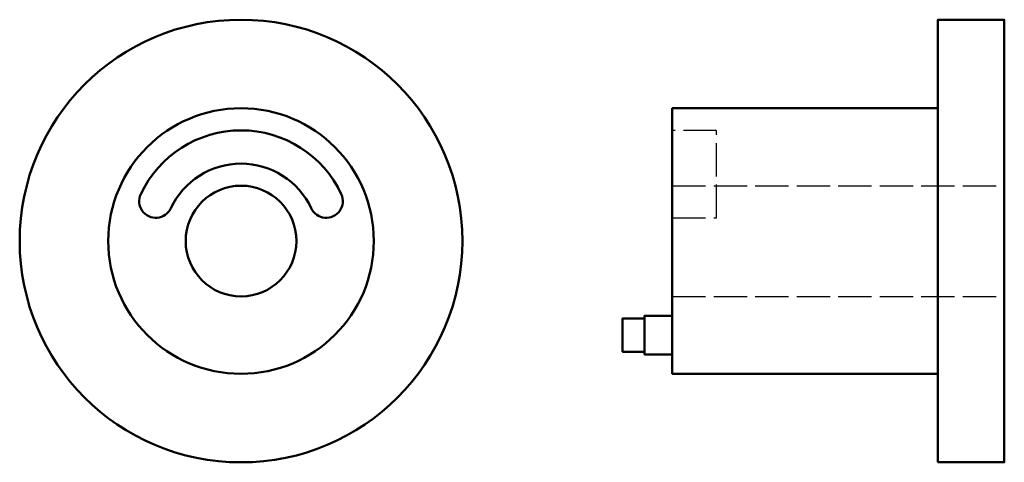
# Model space of a CAD drawing. Header units: millimetres. Extents: x 61 to 239, y 67 to 147.
import ezdxf

# ---------------------------------------------------------------- set-up
doc = ezdxf.new("R2010")
doc.units = ezdxf.units.MM
doc.linetypes.add('AM_ISO02W050', pattern=[7.5, 6, -1.5])
doc.layers.add('AM_0', color=7, linetype='Continuous', lineweight=50)
doc.layers.add('AM_3', color=6, linetype='AM_ISO02W050', lineweight=25)

msp = doc.modelspace()

# ---------------------------------------------------------------- linework, layer by layer
at = {"layer": 'AM_0'}
for points in [[(227.3, 66.81), (239.3, 66.81), (239.3, 146.81), (227.3, 146.81)], [(227.3, 82.81), (179.3, 82.81), (179.3, 130.81), (227.3, 130.81)], [(174.3, 92.81), (174.3, 86.81), (170.3, 86.81), (170.3, 92.81)], [(179.3, 93.31), (179.3, 86.31), (174.3, 86.31), (174.3, 93.31)]]:
    msp.add_lwpolyline(points, close=True, dxfattribs=at)
for radius in [40, 24, 10]:
    msp.add_circle((101.35, 106.81), radius, dxfattribs=at)
for centre, radius, start, end in [((101.35, 106.81), 20, 25, 155), ((101.35, 106.81), 14, 25, 155), ((85.94, 114), 3, 155, 335), ((116.75, 114), 3, 205, 25)]:
    msp.add_arc(centre, radius, start, end, dxfattribs=at)
at = {"layer": 'AM_3'}
for p, q in [((187.3, 126.81), (179.3, 126.81)), ((187.3, 111), (187.3, 126.81)), ((179.3, 116.81), (239.3, 116.81)), ((179.3, 111), (187.3, 111)), ((179.3, 96.81), (239.3, 96.81))]:
    msp.add_line(p, q, dxfattribs=at)

doc.saveas('drawing.dxf')
